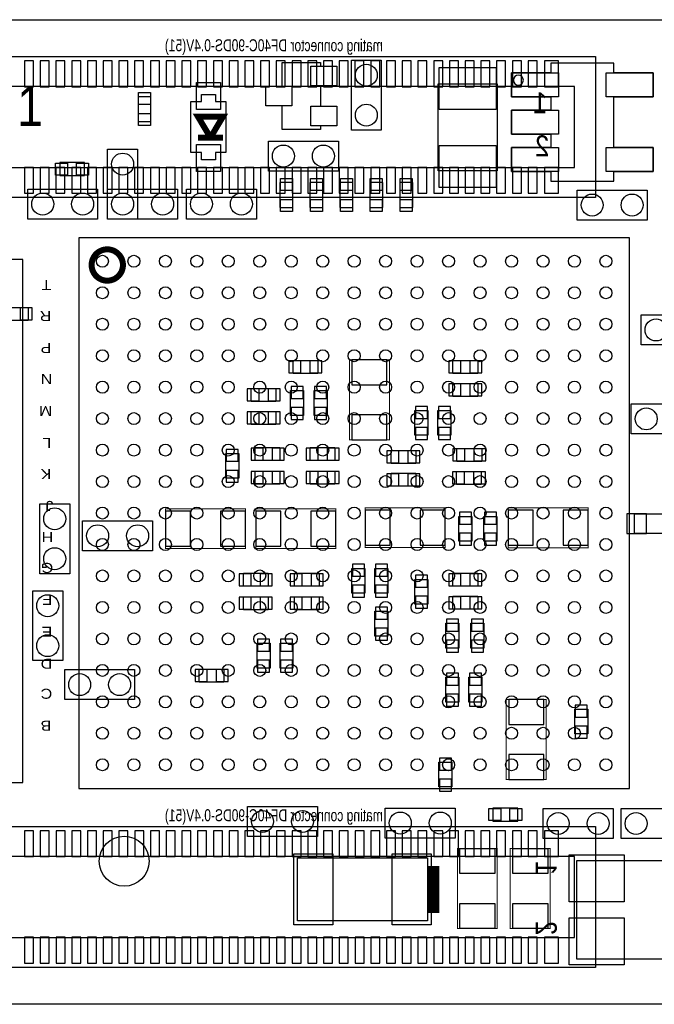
# Model space of a CAD drawing. Extents: x 0 to 50, y 0 to 25.
# Tile 3 of 4: x 22.8 to 38.9, y 0 to 25. Entities that reach past the tile are written whole.
import ezdxf

# ---------------------------------------------------------------- set-up
doc = ezdxf.new("R2010")
doc.units = 0
for name, color, linetype in [('BG_OUTLINE', 5, 'CONTINUOUS'), ('PG_ASSEMBLY_BOTTOM', 30, 'CONTINUOUS'), ('PG_ASSEMBLY_TOP', 254, 'CONTINUOUS'), ('PIN_BOTTOM', 6, 'CONTINUOUS'), ('PIN_TOP', 3, 'CONTINUOUS')]:
    doc.layers.add(name, color=color, linetype=linetype)

msp = doc.modelspace()

# ---------------------------------------------------------------- linework, layer by layer
at = {"layer": 'BG_OUTLINE'}
msp.add_lwpolyline([(0, 25.031954), (50.031904, 25.031954), (50.031904, 0), (0, 0)], close=True, dxfattribs=at)
at = {"layer": 'PG_ASSEMBLY_BOTTOM'}
for points in [[(37.446712, 20.512532), (16.650462, 20.512532), (16.650462, 24.093932), (37.446712, 24.093932)], [(22.395434, 17.385284), (22.395434, 17.715484), (23.025354, 17.715484), (23.025354, 17.385284)], [(29.761434, 16.039084), (29.761434, 16.369284), (30.391354, 16.369284), (30.391354, 16.039084)], [(34.455354, 16.369284), (34.455354, 16.039084), (33.825434, 16.039084), (33.825434, 16.369284)], [(34.455354, 15.785084), (34.455354, 15.454884), (33.825434, 15.454884), (33.825434, 15.785084)], [(28.694634, 15.327884), (28.694634, 15.658084), (29.324554, 15.658084), (29.324554, 15.327884)], [(30.026356, 14.971776), (29.696156, 14.971776), (29.696156, 15.601696), (30.026356, 15.601696)], [(30.625288, 14.971776), (30.295088, 14.971776), (30.295088, 15.601696), (30.625288, 15.601696)], [(28.694634, 14.743684), (28.694634, 15.073884), (29.324554, 15.073884), (29.324554, 14.743684)], [(33.187894, 14.466824), (32.857694, 14.466824), (32.857694, 15.096744), (33.187894, 15.096744)], [(33.772094, 14.466824), (33.441894, 14.466824), (33.441894, 15.096744), (33.772094, 15.096744)], [(38.356794, 15.264384), (40.134794, 15.264384), (40.134794, 14.502384), (38.356794, 14.502384)], [(28.796742, 13.82395), (28.796742, 14.15415), (29.426662, 14.15415), (29.426662, 13.82395)], [(30.19425, 13.82395), (30.19425, 14.15415), (30.82417, 14.15415), (30.82417, 13.82395)], [(32.250634, 13.753084), (32.250634, 14.083284), (32.880554, 14.083284), (32.880554, 13.753084)], [(34.556954, 14.134084), (34.556954, 13.803884), (33.927034, 13.803884), (33.927034, 14.134084)], [(28.378404, 13.374624), (28.048204, 13.374624), (28.048204, 14.004544), (28.378404, 14.004544)], [(28.796742, 13.225018), (28.796742, 13.555218), (29.426662, 13.555218), (29.426662, 13.225018)], [(30.19425, 13.225018), (30.19425, 13.555218), (30.82417, 13.555218), (30.82417, 13.225018)], [(33.914842, 13.217398), (33.914842, 13.547598), (34.544762, 13.547598), (34.544762, 13.217398)], [(32.880554, 13.499084), (32.880554, 13.168884), (32.250634, 13.168884), (32.250634, 13.499084)], [(24.081994, 12.724384), (24.081994, 10.946384), (23.319994, 10.946384), (23.319994, 12.724384)], [(26.190194, 11.530584), (24.412194, 11.530584), (24.412194, 12.292584), (26.190194, 12.292584)], [(33.975294, 12.404344), (34.305494, 12.404344), (34.305494, 11.774424), (33.975294, 11.774424)], [(34.610294, 12.404344), (34.940494, 12.404344), (34.940494, 11.774424), (34.610294, 11.774424)], [(39.44112, 11.966448), (38.440868, 11.966448), (38.440868, 12.46632), (39.44112, 12.46632)], [(31.587694, 10.453624), (31.257494, 10.453624), (31.257494, 11.083544), (31.587694, 11.083544)], [(32.171894, 10.453624), (31.841694, 10.453624), (31.841694, 11.083544), (32.171894, 11.083544)], [(28.497276, 10.629646), (28.497276, 10.959846), (29.127196, 10.959846), (29.127196, 10.629646)], [(30.424882, 10.959846), (30.424882, 10.629646), (29.794962, 10.629646), (29.794962, 10.959846)], [(32.857694, 10.804144), (33.187894, 10.804144), (33.187894, 10.174224), (32.857694, 10.174224)], [(33.825434, 10.628884), (33.825434, 10.959084), (34.455354, 10.959084), (34.455354, 10.628884)], [(23.904194, 10.514584), (23.904194, 8.736584), (23.142194, 8.736584), (23.142194, 10.514584)], [(28.497276, 10.030714), (28.497276, 10.360914), (29.127196, 10.360914), (29.127196, 10.030714)], [(30.424882, 10.360914), (30.424882, 10.030714), (29.794962, 10.030714), (29.794962, 10.360914)], [(33.825434, 10.044684), (33.825434, 10.374884), (34.455354, 10.374884), (34.455354, 10.044684)], [(31.841694, 9.991344), (32.171894, 9.991344), (32.171894, 9.361424), (31.841694, 9.361424)], [(33.975294, 9.056624), (33.645094, 9.056624), (33.645094, 9.686544), (33.975294, 9.686544)], [(34.280094, 9.686544), (34.610294, 9.686544), (34.610294, 9.056624), (34.280094, 9.056624)], [(28.844494, 9.178544), (29.174694, 9.178544), (29.174694, 8.548624), (28.844494, 8.548624)], [(29.428694, 9.178544), (29.758894, 9.178544), (29.758894, 8.548624), (29.428694, 8.548624)], [(27.373834, 8.190484), (27.373834, 8.520684), (28.003754, 8.520684), (28.003754, 8.190484)], [(25.732994, 7.745984), (23.954994, 7.745984), (23.954994, 8.507984), (25.732994, 8.507984)], [(33.975294, 7.685024), (33.645094, 7.685024), (33.645094, 8.314944), (33.975294, 8.314944)], [(34.229294, 8.314944), (34.559494, 8.314944), (34.559494, 7.685024), (34.229294, 7.685024)], [(36.921694, 7.502144), (37.251894, 7.502144), (37.251894, 6.872224), (36.921694, 6.872224)], [(33.467294, 6.155944), (33.797494, 6.155944), (33.797494, 5.526024), (33.467294, 5.526024)], [(37.447474, 0.938022), (16.651224, 0.938022), (16.651224, 4.519422), (37.447474, 4.519422)]]:
    msp.add_lwpolyline(points, close=True, dxfattribs=at)
for points in [[(36.916614, 23.331932), (17.180814, 23.331932), (17.180814, 21.274532), (36.916614, 21.274532), (36.916614, 23.331932)], [(36.917376, 3.757422), (17.181576, 3.757422), (17.181576, 1.700022), (36.917376, 1.700022), (36.917376, 3.757422)]]:
    msp.add_lwpolyline(points, dxfattribs=at)
at = {"layer": 'PG_ASSEMBLY_BOTTOM', "const_width": 0.0254}
for points in [[(31.193994, 16.381984), (31.193994, 14.349984), (32.209994, 14.349984), (32.209994, 16.381984), (31.193994, 16.381984)], [(26.522172, 11.584432), (28.554172, 11.584432), (28.554172, 12.600432), (26.522172, 12.600432), (26.522172, 11.584432)], [(28.8163, 11.584432), (30.8483, 11.584432), (30.8483, 12.600432), (28.8163, 12.600432), (28.8163, 11.584432)], [(31.593028, 11.609832), (33.625028, 11.609832), (33.625028, 12.625832), (31.593028, 12.625832), (31.593028, 11.609832)], [(37.264594, 12.622784), (35.232594, 12.622784), (35.232594, 11.606784), (37.264594, 11.606784), (37.264594, 12.622784)], [(36.197794, 5.713984), (36.197794, 7.745984), (35.181794, 7.745984), (35.181794, 5.713984), (36.197794, 5.713984)]]:
    msp.add_lwpolyline(points, dxfattribs=at)
at = {"layer": 'PG_ASSEMBLY_TOP'}
for points in [[(29.48178, 22.2377), (29.48178, 22.838664), (29.072078, 22.838664), (29.072078, 23.338536), (29.48178, 23.338536), (29.48178, 23.9395), (30.46222, 23.9395), (30.46222, 23.846536), (30.871922, 23.846536), (30.871922, 23.346664), (30.46222, 23.346664), (30.46222, 22.830536), (30.871922, 22.830536), (30.871922, 22.330664), (30.46222, 22.330664), (30.46222, 22.2377)], [(31.242, 24.003), (32.004, 24.003), (32.004, 22.225), (31.242, 22.225)], [(36.313364, 23.928324), (36.313364, 23.68296), (35.316668, 23.68296), (35.316668, 23.07336), (36.313364, 23.07336), (36.313364, 22.733), (35.316668, 22.733), (35.316668, 22.1234), (36.313364, 22.1234), (36.313364, 21.78304), (35.316668, 21.78304), (35.316668, 21.17344), (36.313364, 21.17344), (36.313364, 20.928076), (37.913564, 20.928076), (37.913564, 21.17344), (38.91026, 21.17344), (38.91026, 21.78304), (37.913564, 21.78304), (37.913564, 23.07336), (38.91026, 23.07336), (38.91026, 23.68296), (37.913564, 23.68296), (37.913564, 23.928324)], [(26.1493, 23.07336), (25.8191, 23.07336), (25.8191, 22.44344), (26.1493, 22.44344)], [(28.0543, 22.9489), (28.0543, 21.6535), (27.78506, 21.6535), (27.78506, 21.47316), (27.43454, 21.47316), (27.43454, 21.6535), (27.1653, 21.6535), (27.1653, 22.9489), (27.43454, 22.9489), (27.43454, 23.12924), (27.78506, 23.12924), (27.78506, 22.9489)], [(29.1338, 21.1836), (29.1338, 21.9456), (30.9118, 21.9456), (30.9118, 21.1836)], [(25.047194, 21.741384), (25.809194, 21.741384), (25.809194, 19.963384), (25.047194, 19.963384)], [(24.4602, 21.068284), (24.4602, 21.398484), (23.83028, 21.398484), (23.83028, 21.068284)], [(29.4259, 20.25904), (29.7561, 20.25904), (29.7561, 20.88896), (29.4259, 20.88896)], [(30.1879, 20.25904), (30.5181, 20.25904), (30.5181, 20.88896), (30.1879, 20.88896)], [(30.9499, 20.25904), (31.2801, 20.25904), (31.2801, 20.88896), (30.9499, 20.88896)], [(31.7119, 20.25904), (32.0421, 20.25904), (32.0421, 20.88896), (31.7119, 20.88896)], [(32.4739, 20.25904), (32.8041, 20.25904), (32.8041, 20.88896), (32.4739, 20.88896)], [(23.015194, 19.963384), (23.015194, 20.725384), (24.793194, 20.725384), (24.793194, 19.963384)], [(26.825194, 20.725384), (26.825194, 19.963384), (25.047194, 19.963384), (25.047194, 20.725384)], [(28.829, 20.7264), (28.829, 19.9644), (27.051, 19.9644), (27.051, 20.7264)], [(38.7604, 20.701), (38.7604, 19.939), (36.9824, 19.939), (36.9824, 20.701)], [(38.314122, 5.489448), (38.314122, 19.48942), (24.31415, 19.48942), (24.31415, 5.489448)], [(38.608, 16.764), (38.608, 17.526), (40.386, 17.526), (40.386, 16.764)], [(30.381194, 5.028184), (30.381194, 4.266184), (28.603194, 4.266184), (28.603194, 5.028184)], [(32.105092, 4.226052), (32.105092, 4.988052), (33.883092, 4.988052), (33.883092, 4.226052)], [(34.841434, 4.990084), (34.841434, 4.659884), (35.471354, 4.659884), (35.471354, 4.990084)], [(37.8968, 4.9784), (37.8968, 4.2164), (36.1188, 4.2164), (36.1188, 4.9784)], [(38.1, 4.2164), (38.1, 4.9784), (39.878, 4.9784), (39.878, 4.2164)], [(33.175194, 3.720084), (33.175194, 2.119884), (29.873194, 2.119884), (29.873194, 3.720084)], [(40.176704, 3.659886), (40.176704, 1.145286), (36.976304, 1.145286), (36.976304, 3.659886)]]:
    msp.add_lwpolyline(points, close=True, dxfattribs=at)
msp.add_lwpolyline([(35.614864, 23.495, 1), (35.360864, 23.495, 1), (35.614864, 23.495)], format="xyb", dxfattribs=at)
for points in [[(34.948622, 23.39721), (34.948622, 21.18741), (33.450022, 21.18741), (33.450022, 23.39721), (34.948622, 23.39721)], [(22.893782, 18.939256), (15.39367, 18.939256), (15.39367, 5.639308), (22.893782, 5.639308), (22.893782, 18.939256)]]:
    msp.add_lwpolyline(points, dxfattribs=at)
for points, const_width in [([(27.9781, 22.0345), (27.6606, 22.0345), (27.9781, 22.5679), (27.3431, 22.5679), (27.6606, 22.0345), (27.3431, 22.0345)], 0.1524), ([(33.937194, 1.929384), (33.937194, 3.961384), (34.953194, 3.961384), (34.953194, 1.929384), (33.937194, 1.929384)], 0.0254), ([(35.2806, 1.9304), (35.2806, 3.9624), (36.2966, 3.9624), (36.2966, 1.9304), (35.2806, 1.9304)], 0.0254), ([(33.325054, 2.320544), (33.325054, 3.519424)], 0.29972)]:
    msp.add_lwpolyline(points, dxfattribs=dict(at, const_width=const_width))
at = {"layer": 'PG_ASSEMBLY_TOP', "const_width": 0.1524}
msp.add_lwpolyline([(25.436322, 18.795238, 0.99999), (24.639778, 18.795238, 1.00001), (25.436322, 18.795238)], format="xyb", dxfattribs=at)
at = {"layer": 'PIN_BOTTOM'}
for points in [[(23.162514, 23.328122), (23.162514, 23.988522), (22.933914, 23.988522), (22.933914, 23.328122)], [(23.562564, 23.328122), (23.562564, 23.988522), (23.333964, 23.988522), (23.333964, 23.328122)], [(23.962614, 23.328122), (23.962614, 23.988522), (23.734014, 23.988522), (23.734014, 23.328122)], [(24.362664, 23.328122), (24.362664, 23.988522), (24.134064, 23.988522), (24.134064, 23.328122)], [(24.762714, 23.328122), (24.762714, 23.988522), (24.534114, 23.988522), (24.534114, 23.328122)], [(25.162764, 23.328122), (25.162764, 23.988522), (24.934164, 23.988522), (24.934164, 23.328122)], [(25.562814, 23.328122), (25.562814, 23.988522), (25.334214, 23.988522), (25.334214, 23.328122)], [(25.962864, 23.328122), (25.962864, 23.988522), (25.734264, 23.988522), (25.734264, 23.328122)], [(26.362914, 23.328122), (26.362914, 23.988522), (26.134314, 23.988522), (26.134314, 23.328122)], [(26.762964, 23.328122), (26.762964, 23.988522), (26.534364, 23.988522), (26.534364, 23.328122)], [(27.163014, 23.328122), (27.163014, 23.988522), (26.934414, 23.988522), (26.934414, 23.328122)], [(27.563064, 23.328122), (27.563064, 23.988522), (27.334464, 23.988522), (27.334464, 23.328122)], [(27.963114, 23.328122), (27.963114, 23.988522), (27.734514, 23.988522), (27.734514, 23.328122)], [(28.363164, 23.328122), (28.363164, 23.988522), (28.134564, 23.988522), (28.134564, 23.328122)], [(28.763214, 23.328122), (28.763214, 23.988522), (28.534614, 23.988522), (28.534614, 23.328122)], [(29.163264, 23.328122), (29.163264, 23.988522), (28.934664, 23.988522), (28.934664, 23.328122)], [(29.563314, 23.328122), (29.563314, 23.988522), (29.334714, 23.988522), (29.334714, 23.328122)], [(29.963364, 23.328122), (29.963364, 23.988522), (29.734764, 23.988522), (29.734764, 23.328122)], [(30.363414, 23.328122), (30.363414, 23.988522), (30.134814, 23.988522), (30.134814, 23.328122)], [(30.763464, 23.328122), (30.763464, 23.988522), (30.534864, 23.988522), (30.534864, 23.328122)], [(31.163514, 23.328122), (31.163514, 23.988522), (30.934914, 23.988522), (30.934914, 23.328122)], [(31.563564, 23.328122), (31.563564, 23.988522), (31.334964, 23.988522), (31.334964, 23.328122)], [(31.963614, 23.328122), (31.963614, 23.988522), (31.735014, 23.988522), (31.735014, 23.328122)], [(32.363664, 23.328122), (32.363664, 23.988522), (32.135064, 23.988522), (32.135064, 23.328122)], [(32.763714, 23.328122), (32.763714, 23.988522), (32.535114, 23.988522), (32.535114, 23.328122)], [(33.163764, 23.328122), (33.163764, 23.988522), (32.935164, 23.988522), (32.935164, 23.328122)], [(33.563814, 23.328122), (33.563814, 23.988522), (33.335214, 23.988522), (33.335214, 23.328122)], [(33.963864, 23.328122), (33.963864, 23.988522), (33.735264, 23.988522), (33.735264, 23.328122)], [(34.363914, 23.328122), (34.363914, 23.988522), (34.135314, 23.988522), (34.135314, 23.328122)], [(34.763964, 23.328122), (34.763964, 23.988522), (34.535364, 23.988522), (34.535364, 23.328122)], [(35.164014, 23.328122), (35.164014, 23.988522), (34.935414, 23.988522), (34.935414, 23.328122)], [(35.564064, 23.328122), (35.564064, 23.988522), (35.335464, 23.988522), (35.335464, 23.328122)], [(35.964114, 23.328122), (35.964114, 23.988522), (35.735514, 23.988522), (35.735514, 23.328122)], [(36.510214, 23.328122), (36.510214, 23.988522), (36.154614, 23.988522), (36.154614, 23.328122)], [(23.162514, 20.617942), (23.162514, 21.278342), (22.933914, 21.278342), (22.933914, 20.617942)], [(23.562564, 20.617942), (23.562564, 21.278342), (23.333964, 21.278342), (23.333964, 20.617942)], [(23.962614, 20.617942), (23.962614, 21.278342), (23.734014, 21.278342), (23.734014, 20.617942)], [(24.362664, 20.617942), (24.362664, 21.278342), (24.134064, 21.278342), (24.134064, 20.617942)], [(24.762714, 20.617942), (24.762714, 21.278342), (24.534114, 21.278342), (24.534114, 20.617942)], [(25.162764, 20.617942), (25.162764, 21.278342), (24.934164, 21.278342), (24.934164, 20.617942)], [(25.562814, 20.617942), (25.562814, 21.278342), (25.334214, 21.278342), (25.334214, 20.617942)], [(25.962864, 20.617942), (25.962864, 21.278342), (25.734264, 21.278342), (25.734264, 20.617942)], [(26.362914, 20.617942), (26.362914, 21.278342), (26.134314, 21.278342), (26.134314, 20.617942)], [(26.762964, 20.617942), (26.762964, 21.278342), (26.534364, 21.278342), (26.534364, 20.617942)], [(27.163014, 20.617942), (27.163014, 21.278342), (26.934414, 21.278342), (26.934414, 20.617942)], [(27.563064, 20.617942), (27.563064, 21.278342), (27.334464, 21.278342), (27.334464, 20.617942)], [(27.963114, 20.617942), (27.963114, 21.278342), (27.734514, 21.278342), (27.734514, 20.617942)], [(28.363164, 20.617942), (28.363164, 21.278342), (28.134564, 21.278342), (28.134564, 20.617942)], [(28.763214, 20.617942), (28.763214, 21.278342), (28.534614, 21.278342), (28.534614, 20.617942)], [(29.163264, 20.617942), (29.163264, 21.278342), (28.934664, 21.278342), (28.934664, 20.617942)], [(29.563314, 20.617942), (29.563314, 21.278342), (29.334714, 21.278342), (29.334714, 20.617942)], [(29.963364, 20.617942), (29.963364, 21.278342), (29.734764, 21.278342), (29.734764, 20.617942)], [(30.363414, 20.617942), (30.363414, 21.278342), (30.134814, 21.278342), (30.134814, 20.617942)], [(30.763464, 20.617942), (30.763464, 21.278342), (30.534864, 21.278342), (30.534864, 20.617942)], [(31.163514, 20.617942), (31.163514, 21.278342), (30.934914, 21.278342), (30.934914, 20.617942)], [(31.563564, 20.617942), (31.563564, 21.278342), (31.334964, 21.278342), (31.334964, 20.617942)], [(31.963614, 20.617942), (31.963614, 21.278342), (31.735014, 21.278342), (31.735014, 20.617942)], [(32.363664, 20.617942), (32.363664, 21.278342), (32.135064, 21.278342), (32.135064, 20.617942)], [(32.763714, 20.617942), (32.763714, 21.278342), (32.535114, 21.278342), (32.535114, 20.617942)], [(33.163764, 20.617942), (33.163764, 21.278342), (32.935164, 21.278342), (32.935164, 20.617942)], [(33.563814, 20.617942), (33.563814, 21.278342), (33.335214, 21.278342), (33.335214, 20.617942)], [(33.963864, 20.617942), (33.963864, 21.278342), (33.735264, 21.278342), (33.735264, 20.617942)], [(34.363914, 20.617942), (34.363914, 21.278342), (34.135314, 21.278342), (34.135314, 20.617942)], [(34.763964, 20.617942), (34.763964, 21.278342), (34.535364, 21.278342), (34.535364, 20.617942)], [(35.164014, 20.617942), (35.164014, 21.278342), (34.935414, 21.278342), (34.935414, 20.617942)], [(35.564064, 20.617942), (35.564064, 21.278342), (35.335464, 21.278342), (35.335464, 20.617942)], [(35.964114, 20.617942), (35.964114, 21.278342), (35.735514, 21.278342), (35.735514, 20.617942)], [(36.510214, 20.617942), (36.510214, 21.278342), (36.154614, 21.278342), (36.154614, 20.617942)], [(22.824948, 17.702784), (22.824948, 17.397984), (23.129748, 17.397984), (23.129748, 17.702784)], [(29.65704, 16.356584), (29.65704, 16.051784), (29.96184, 16.051784), (29.96184, 16.356584)], [(30.190948, 16.356584), (30.190948, 16.051784), (30.495748, 16.051784), (30.495748, 16.356584)], [(31.257494, 15.746984), (32.146494, 15.746984), (32.146494, 16.381984), (31.257494, 16.381984)], [(34.02584, 16.051784), (34.02584, 16.356584), (33.72104, 16.356584), (33.72104, 16.051784)], [(34.559748, 16.051784), (34.559748, 16.356584), (34.254948, 16.356584), (34.254948, 16.051784)], [(34.02584, 15.467584), (34.02584, 15.772384), (33.72104, 15.772384), (33.72104, 15.467584)], [(34.559748, 15.467584), (34.559748, 15.772384), (34.254948, 15.772384), (34.254948, 15.467584)], [(28.59024, 15.645384), (28.59024, 15.340584), (28.89504, 15.340584), (28.89504, 15.645384)], [(29.124148, 15.645384), (29.124148, 15.340584), (29.428948, 15.340584), (29.428948, 15.645384)], [(29.708856, 15.40129), (30.013656, 15.40129), (30.013656, 15.70609), (29.708856, 15.70609)], [(30.307788, 15.40129), (30.612588, 15.40129), (30.612588, 15.70609), (30.307788, 15.70609)], [(28.59024, 15.061184), (28.59024, 14.756384), (28.89504, 14.756384), (28.89504, 15.061184)], [(29.124148, 15.061184), (29.124148, 14.756384), (29.428948, 14.756384), (29.428948, 15.061184)], [(29.708856, 14.867382), (30.013656, 14.867382), (30.013656, 15.172182), (29.708856, 15.172182)], [(30.307788, 14.867382), (30.612588, 14.867382), (30.612588, 15.172182), (30.307788, 15.172182)], [(32.870394, 14.896338), (33.175194, 14.896338), (33.175194, 15.201138), (32.870394, 15.201138)], [(33.454594, 14.896338), (33.759394, 14.896338), (33.759394, 15.201138), (33.454594, 15.201138)], [(31.257494, 14.349984), (32.146494, 14.349984), (32.146494, 14.984984), (31.257494, 14.984984)], [(32.870394, 14.36243), (33.175194, 14.36243), (33.175194, 14.66723), (32.870394, 14.66723)], [(33.454594, 14.36243), (33.759394, 14.36243), (33.759394, 14.66723), (33.454594, 14.66723)], [(28.060904, 13.804138), (28.365704, 13.804138), (28.365704, 14.108938), (28.060904, 14.108938)], [(28.692348, 14.14145), (28.692348, 13.83665), (28.997148, 13.83665), (28.997148, 14.14145)], [(29.226256, 14.14145), (29.226256, 13.83665), (29.531056, 13.83665), (29.531056, 14.14145)], [(30.089856, 14.14145), (30.089856, 13.83665), (30.394656, 13.83665), (30.394656, 14.14145)], [(30.623764, 14.14145), (30.623764, 13.83665), (30.928564, 13.83665), (30.928564, 14.14145)], [(32.14624, 14.070584), (32.14624, 13.765784), (32.45104, 13.765784), (32.45104, 14.070584)], [(32.680148, 14.070584), (32.680148, 13.765784), (32.984948, 13.765784), (32.984948, 14.070584)], [(34.12744, 13.816584), (34.12744, 14.121384), (33.82264, 14.121384), (33.82264, 13.816584)], [(34.661348, 13.816584), (34.661348, 14.121384), (34.356548, 14.121384), (34.356548, 13.816584)], [(28.060904, 13.27023), (28.365704, 13.27023), (28.365704, 13.57503), (28.060904, 13.57503)], [(28.692348, 13.542518), (28.692348, 13.237718), (28.997148, 13.237718), (28.997148, 13.542518)], [(29.226256, 13.542518), (29.226256, 13.237718), (29.531056, 13.237718), (29.531056, 13.542518)], [(30.089856, 13.542518), (30.089856, 13.237718), (30.394656, 13.237718), (30.394656, 13.542518)], [(30.623764, 13.542518), (30.623764, 13.237718), (30.928564, 13.237718), (30.928564, 13.542518)], [(33.810448, 13.534898), (33.810448, 13.230098), (34.115248, 13.230098), (34.115248, 13.534898)], [(34.344356, 13.534898), (34.344356, 13.230098), (34.649156, 13.230098), (34.649156, 13.534898)], [(32.45104, 13.181584), (32.45104, 13.486384), (32.14624, 13.486384), (32.14624, 13.181584)], [(32.984948, 13.181584), (32.984948, 13.486384), (32.680148, 13.486384), (32.680148, 13.181584)], [(27.157172, 11.647932), (27.157172, 12.536932), (26.522172, 12.536932), (26.522172, 11.647932)], [(28.554172, 11.647932), (28.554172, 12.536932), (27.919172, 12.536932), (27.919172, 11.647932)], [(29.4513, 11.647932), (29.4513, 12.536932), (28.8163, 12.536932), (28.8163, 11.647932)], [(30.8483, 11.647932), (30.8483, 12.536932), (30.2133, 12.536932), (30.2133, 11.647932)], [(32.228028, 11.673332), (32.228028, 12.562332), (31.593028, 12.562332), (31.593028, 11.673332)], [(33.625028, 11.673332), (33.625028, 12.562332), (32.990028, 12.562332), (32.990028, 11.673332)], [(35.232594, 12.559284), (35.232594, 11.670284), (35.867594, 11.670284), (35.867594, 12.559284)], [(36.629594, 12.559284), (36.629594, 11.670284), (37.264594, 11.670284), (37.264594, 12.559284)], [(34.292794, 12.508738), (33.987994, 12.508738), (33.987994, 12.203938), (34.292794, 12.203938)], [(34.927794, 12.508738), (34.622994, 12.508738), (34.622994, 12.203938), (34.927794, 12.203938)], [(38.240843, 11.966321), (38.740969, 11.966321), (38.740969, 12.466447), (38.240843, 12.466447)], [(34.292794, 11.97483), (33.987994, 11.97483), (33.987994, 11.67003), (34.292794, 11.67003)], [(34.927794, 11.97483), (34.622994, 11.97483), (34.622994, 11.67003), (34.927794, 11.67003)], [(31.270194, 10.883138), (31.574994, 10.883138), (31.574994, 11.187938), (31.270194, 11.187938)], [(31.854394, 10.883138), (32.159194, 10.883138), (32.159194, 11.187938), (31.854394, 11.187938)], [(28.392882, 10.947146), (28.392882, 10.642346), (28.697682, 10.642346), (28.697682, 10.947146)], [(28.92679, 10.947146), (28.92679, 10.642346), (29.23159, 10.642346), (29.23159, 10.947146)], [(29.995368, 10.642346), (29.995368, 10.947146), (29.690568, 10.947146), (29.690568, 10.642346)], [(30.529276, 10.642346), (30.529276, 10.947146), (30.224476, 10.947146), (30.224476, 10.642346)], [(33.175194, 10.908538), (32.870394, 10.908538), (32.870394, 10.603738), (33.175194, 10.603738)], [(33.72104, 10.946384), (33.72104, 10.641584), (34.02584, 10.641584), (34.02584, 10.946384)], [(34.254948, 10.946384), (34.254948, 10.641584), (34.559748, 10.641584), (34.559748, 10.946384)], [(31.270194, 10.34923), (31.574994, 10.34923), (31.574994, 10.65403), (31.270194, 10.65403)], [(31.854394, 10.34923), (32.159194, 10.34923), (32.159194, 10.65403), (31.854394, 10.65403)], [(28.392882, 10.348214), (28.392882, 10.043414), (28.697682, 10.043414), (28.697682, 10.348214)], [(28.92679, 10.348214), (28.92679, 10.043414), (29.23159, 10.043414), (29.23159, 10.348214)], [(29.995368, 10.043414), (29.995368, 10.348214), (29.690568, 10.348214), (29.690568, 10.043414)], [(30.529276, 10.043414), (30.529276, 10.348214), (30.224476, 10.348214), (30.224476, 10.043414)], [(33.175194, 10.37463), (32.870394, 10.37463), (32.870394, 10.06983), (33.175194, 10.06983)], [(33.72104, 10.362184), (33.72104, 10.057384), (34.02584, 10.057384), (34.02584, 10.362184)], [(34.254948, 10.362184), (34.254948, 10.057384), (34.559748, 10.057384), (34.559748, 10.362184)], [(32.159194, 10.095738), (31.854394, 10.095738), (31.854394, 9.790938), (32.159194, 9.790938)], [(33.657794, 9.486138), (33.962594, 9.486138), (33.962594, 9.790938), (33.657794, 9.790938)], [(34.597594, 9.790938), (34.292794, 9.790938), (34.292794, 9.486138), (34.597594, 9.486138)], [(32.159194, 9.56183), (31.854394, 9.56183), (31.854394, 9.25703), (32.159194, 9.25703)], [(29.161994, 9.282938), (28.857194, 9.282938), (28.857194, 8.978138), (29.161994, 8.978138)], [(29.746194, 9.282938), (29.441394, 9.282938), (29.441394, 8.978138), (29.746194, 8.978138)], [(33.657794, 8.95223), (33.962594, 8.95223), (33.962594, 9.25703), (33.657794, 9.25703)], [(34.597594, 9.25703), (34.292794, 9.25703), (34.292794, 8.95223), (34.597594, 8.95223)], [(29.161994, 8.74903), (28.857194, 8.74903), (28.857194, 8.44423), (29.161994, 8.44423)], [(29.746194, 8.74903), (29.441394, 8.74903), (29.441394, 8.44423), (29.746194, 8.44423)], [(27.26944, 8.507984), (27.26944, 8.203184), (27.57424, 8.203184), (27.57424, 8.507984)], [(27.803348, 8.507984), (27.803348, 8.203184), (28.108148, 8.203184), (28.108148, 8.507984)], [(33.657794, 8.114538), (33.962594, 8.114538), (33.962594, 8.419338), (33.657794, 8.419338)], [(34.546794, 8.419338), (34.241994, 8.419338), (34.241994, 8.114538), (34.546794, 8.114538)], [(33.657794, 7.58063), (33.962594, 7.58063), (33.962594, 7.88543), (33.657794, 7.88543)], [(34.546794, 7.88543), (34.241994, 7.88543), (34.241994, 7.58063), (34.546794, 7.58063)], [(36.134294, 7.745984), (35.245294, 7.745984), (35.245294, 7.110984), (36.134294, 7.110984)], [(37.239194, 7.606538), (36.934394, 7.606538), (36.934394, 7.301738), (37.239194, 7.301738)], [(37.239194, 7.07263), (36.934394, 7.07263), (36.934394, 6.76783), (37.239194, 6.76783)], [(33.784794, 6.260338), (33.479994, 6.260338), (33.479994, 5.955538), (33.784794, 5.955538)], [(36.134294, 6.348984), (35.245294, 6.348984), (35.245294, 5.713984), (36.134294, 5.713984)], [(33.784794, 5.72643), (33.479994, 5.72643), (33.479994, 5.42163), (33.784794, 5.42163)], [(23.163276, 3.753612), (23.163276, 4.414012), (22.934676, 4.414012), (22.934676, 3.753612)], [(23.563326, 3.753612), (23.563326, 4.414012), (23.334726, 4.414012), (23.334726, 3.753612)], [(23.963376, 3.753612), (23.963376, 4.414012), (23.734776, 4.414012), (23.734776, 3.753612)], [(24.363426, 3.753612), (24.363426, 4.414012), (24.134826, 4.414012), (24.134826, 3.753612)], [(24.763476, 3.753612), (24.763476, 4.414012), (24.534876, 4.414012), (24.534876, 3.753612)], [(25.163526, 3.753612), (25.163526, 4.414012), (24.934926, 4.414012), (24.934926, 3.753612)], [(25.563576, 3.753612), (25.563576, 4.414012), (25.334976, 4.414012), (25.334976, 3.753612)], [(25.963626, 3.753612), (25.963626, 4.414012), (25.735026, 4.414012), (25.735026, 3.753612)], [(26.363676, 3.753612), (26.363676, 4.414012), (26.135076, 4.414012), (26.135076, 3.753612)], [(26.763726, 3.753612), (26.763726, 4.414012), (26.535126, 4.414012), (26.535126, 3.753612)], [(27.163776, 3.753612), (27.163776, 4.414012), (26.935176, 4.414012), (26.935176, 3.753612)], [(27.563826, 3.753612), (27.563826, 4.414012), (27.335226, 4.414012), (27.335226, 3.753612)], [(27.963876, 3.753612), (27.963876, 4.414012), (27.735276, 4.414012), (27.735276, 3.753612)], [(28.363926, 3.753612), (28.363926, 4.414012), (28.135326, 4.414012), (28.135326, 3.753612)], [(28.763976, 3.753612), (28.763976, 4.414012), (28.535376, 4.414012), (28.535376, 3.753612)], [(29.164026, 3.753612), (29.164026, 4.414012), (28.935426, 4.414012), (28.935426, 3.753612)], [(29.564076, 3.753612), (29.564076, 4.414012), (29.335476, 4.414012), (29.335476, 3.753612)], [(29.964126, 3.753612), (29.964126, 4.414012), (29.735526, 4.414012), (29.735526, 3.753612)], [(30.364176, 3.753612), (30.364176, 4.414012), (30.135576, 4.414012), (30.135576, 3.753612)], [(30.764226, 3.753612), (30.764226, 4.414012), (30.535626, 4.414012), (30.535626, 3.753612)], [(31.164276, 3.753612), (31.164276, 4.414012), (30.935676, 4.414012), (30.935676, 3.753612)], [(31.564326, 3.753612), (31.564326, 4.414012), (31.335726, 4.414012), (31.335726, 3.753612)], [(31.964376, 3.753612), (31.964376, 4.414012), (31.735776, 4.414012), (31.735776, 3.753612)], [(32.364426, 3.753612), (32.364426, 4.414012), (32.135826, 4.414012), (32.135826, 3.753612)], [(32.764476, 3.753612), (32.764476, 4.414012), (32.535876, 4.414012), (32.535876, 3.753612)], [(33.164526, 3.753612), (33.164526, 4.414012), (32.935926, 4.414012), (32.935926, 3.753612)], [(33.564576, 3.753612), (33.564576, 4.414012), (33.335976, 4.414012), (33.335976, 3.753612)], [(33.964626, 3.753612), (33.964626, 4.414012), (33.736026, 4.414012), (33.736026, 3.753612)], [(34.364676, 3.753612), (34.364676, 4.414012), (34.136076, 4.414012), (34.136076, 3.753612)], [(34.764726, 3.753612), (34.764726, 4.414012), (34.536126, 4.414012), (34.536126, 3.753612)], [(35.164776, 3.753612), (35.164776, 4.414012), (34.936176, 4.414012), (34.936176, 3.753612)], [(35.564826, 3.753612), (35.564826, 4.414012), (35.336226, 4.414012), (35.336226, 3.753612)], [(35.964876, 3.753612), (35.964876, 4.414012), (35.736276, 4.414012), (35.736276, 3.753612)], [(36.510976, 3.753612), (36.510976, 4.414012), (36.155376, 4.414012), (36.155376, 3.753612)], [(23.163276, 1.043432), (23.163276, 1.703832), (22.934676, 1.703832), (22.934676, 1.043432)], [(23.563326, 1.043432), (23.563326, 1.703832), (23.334726, 1.703832), (23.334726, 1.043432)], [(23.963376, 1.043432), (23.963376, 1.703832), (23.734776, 1.703832), (23.734776, 1.043432)], [(24.363426, 1.043432), (24.363426, 1.703832), (24.134826, 1.703832), (24.134826, 1.043432)], [(24.763476, 1.043432), (24.763476, 1.703832), (24.534876, 1.703832), (24.534876, 1.043432)], [(25.163526, 1.043432), (25.163526, 1.703832), (24.934926, 1.703832), (24.934926, 1.043432)], [(25.563576, 1.043432), (25.563576, 1.703832), (25.334976, 1.703832), (25.334976, 1.043432)], [(25.963626, 1.043432), (25.963626, 1.703832), (25.735026, 1.703832), (25.735026, 1.043432)], [(26.363676, 1.043432), (26.363676, 1.703832), (26.135076, 1.703832), (26.135076, 1.043432)], [(26.763726, 1.043432), (26.763726, 1.703832), (26.535126, 1.703832), (26.535126, 1.043432)], [(27.163776, 1.043432), (27.163776, 1.703832), (26.935176, 1.703832), (26.935176, 1.043432)], [(27.563826, 1.043432), (27.563826, 1.703832), (27.335226, 1.703832), (27.335226, 1.043432)], [(27.963876, 1.043432), (27.963876, 1.703832), (27.735276, 1.703832), (27.735276, 1.043432)], [(28.363926, 1.043432), (28.363926, 1.703832), (28.135326, 1.703832), (28.135326, 1.043432)], [(28.763976, 1.043432), (28.763976, 1.703832), (28.535376, 1.703832), (28.535376, 1.043432)], [(29.164026, 1.043432), (29.164026, 1.703832), (28.935426, 1.703832), (28.935426, 1.043432)], [(29.564076, 1.043432), (29.564076, 1.703832), (29.335476, 1.703832), (29.335476, 1.043432)], [(29.964126, 1.043432), (29.964126, 1.703832), (29.735526, 1.703832), (29.735526, 1.043432)], [(30.364176, 1.043432), (30.364176, 1.703832), (30.135576, 1.703832), (30.135576, 1.043432)], [(30.764226, 1.043432), (30.764226, 1.703832), (30.535626, 1.703832), (30.535626, 1.043432)], [(31.164276, 1.043432), (31.164276, 1.703832), (30.935676, 1.703832), (30.935676, 1.043432)], [(31.564326, 1.043432), (31.564326, 1.703832), (31.335726, 1.703832), (31.335726, 1.043432)], [(31.964376, 1.043432), (31.964376, 1.703832), (31.735776, 1.703832), (31.735776, 1.043432)], [(32.364426, 1.043432), (32.364426, 1.703832), (32.135826, 1.703832), (32.135826, 1.043432)], [(32.764476, 1.043432), (32.764476, 1.703832), (32.535876, 1.703832), (32.535876, 1.043432)], [(33.164526, 1.043432), (33.164526, 1.703832), (32.935926, 1.703832), (32.935926, 1.043432)], [(33.564576, 1.043432), (33.564576, 1.703832), (33.335976, 1.703832), (33.335976, 1.043432)], [(33.964626, 1.043432), (33.964626, 1.703832), (33.736026, 1.703832), (33.736026, 1.043432)], [(34.364676, 1.043432), (34.364676, 1.703832), (34.136076, 1.703832), (34.136076, 1.043432)], [(34.764726, 1.043432), (34.764726, 1.703832), (34.536126, 1.703832), (34.536126, 1.043432)], [(35.164776, 1.043432), (35.164776, 1.703832), (34.936176, 1.703832), (34.936176, 1.043432)], [(35.564826, 1.043432), (35.564826, 1.703832), (35.336226, 1.703832), (35.336226, 1.043432)], [(35.964876, 1.043432), (35.964876, 1.703832), (35.736276, 1.703832), (35.736276, 1.043432)], [(36.510976, 1.043432), (36.510976, 1.703832), (36.155376, 1.703832), (36.155376, 1.043432)]]:
    msp.add_lwpolyline(points, close=True, dxfattribs=at)
for centre in [(38.737794, 14.883384), (23.700994, 12.343384), (24.793194, 11.911584), (25.809194, 11.911584), (23.700994, 11.327384), (23.523194, 10.133584), (23.523194, 9.117584), (24.335994, 8.126984), (25.351994, 8.126984)]:
    msp.add_circle(centre, 0.2794, dxfattribs=at)
at = {"layer": 'PIN_TOP'}
for points in [[(30.871922, 23.346664), (30.21203, 23.346664), (30.21203, 23.846536), (30.871922, 23.846536)], [(33.475422, 23.81631), (34.923222, 23.81631), (34.923222, 22.74951), (33.475422, 22.74951)], [(35.316668, 23.68296), (36.510468, 23.68296), (36.510468, 23.07336), (35.316668, 23.07336)], [(37.71646, 23.68296), (38.91026, 23.68296), (38.91026, 23.07336), (37.71646, 23.07336)], [(27.305, 23.4315), (27.9146, 23.4315), (27.9146, 22.7457), (27.305, 22.7457)], [(29.73197, 22.838664), (29.072078, 22.838664), (29.072078, 23.338536), (29.73197, 23.338536)], [(25.8318, 23.177754), (26.1366, 23.177754), (26.1366, 22.872954), (25.8318, 22.872954)], [(30.871922, 22.330664), (30.21203, 22.330664), (30.21203, 22.830536), (30.871922, 22.830536)], [(25.8318, 22.643846), (26.1366, 22.643846), (26.1366, 22.339046), (25.8318, 22.339046)], [(35.316668, 22.733), (36.510468, 22.733), (36.510468, 22.1234), (35.316668, 22.1234)], [(27.304746, 21.8567), (27.914346, 21.8567), (27.914346, 21.1709), (27.304746, 21.1709)], [(33.475422, 21.83511), (34.923222, 21.83511), (34.923222, 20.76831), (33.475422, 20.76831)], [(35.316668, 21.78304), (36.510468, 21.78304), (36.510468, 21.17344), (35.316668, 21.17344)], [(37.71646, 21.78304), (38.91026, 21.78304), (38.91026, 21.17344), (37.71646, 21.17344)], [(24.030686, 21.385784), (24.030686, 21.080984), (23.725886, 21.080984), (23.725886, 21.385784)], [(24.564594, 21.385784), (24.564594, 21.080984), (24.259794, 21.080984), (24.259794, 21.385784)], [(29.7434, 20.688554), (29.4386, 20.688554), (29.4386, 20.993354), (29.7434, 20.993354)], [(30.5054, 20.688554), (30.2006, 20.688554), (30.2006, 20.993354), (30.5054, 20.993354)], [(31.2674, 20.688554), (30.9626, 20.688554), (30.9626, 20.993354), (31.2674, 20.993354)], [(32.0294, 20.688554), (31.7246, 20.688554), (31.7246, 20.993354), (32.0294, 20.993354)], [(32.7914, 20.688554), (32.4866, 20.688554), (32.4866, 20.993354), (32.7914, 20.993354)], [(29.7434, 20.154646), (29.4386, 20.154646), (29.4386, 20.459446), (29.7434, 20.459446)], [(30.5054, 20.154646), (30.2006, 20.154646), (30.2006, 20.459446), (30.5054, 20.459446)], [(31.2674, 20.154646), (30.9626, 20.154646), (30.9626, 20.459446), (31.2674, 20.459446)], [(32.0294, 20.154646), (31.7246, 20.154646), (31.7246, 20.459446), (32.0294, 20.459446)], [(32.7914, 20.154646), (32.4866, 20.154646), (32.4866, 20.459446), (32.7914, 20.459446)], [(34.73704, 4.672584), (34.73704, 4.977384), (35.04184, 4.977384), (35.04184, 4.672584)], [(35.270948, 4.672584), (35.270948, 4.977384), (35.575748, 4.977384), (35.575748, 4.672584)], [(30.769814, 3.821684), (30.769814, 2.018284), (29.779214, 2.018284), (29.779214, 3.821684)], [(33.269174, 3.821684), (33.269174, 2.018284), (32.278574, 2.018284), (32.278574, 3.821684)], [(34.000694, 3.961384), (34.889694, 3.961384), (34.889694, 3.326384), (34.000694, 3.326384)], [(35.3441, 3.9624), (36.2331, 3.9624), (36.2331, 3.3274), (35.3441, 3.3274)], [(38.176454, 3.802634), (38.176454, 2.602738), (36.776406, 2.602738), (36.776406, 3.802634)], [(34.000694, 2.564384), (34.889694, 2.564384), (34.889694, 1.929384), (34.000694, 1.929384)], [(35.3441, 2.5654), (36.2331, 2.5654), (36.2331, 1.9304), (35.3441, 1.9304)], [(38.176454, 2.202434), (38.176454, 1.002538), (36.776406, 1.002538), (36.776406, 2.202434)]]:
    msp.add_lwpolyline(points, close=True, dxfattribs=at)
for centre, radius in [((31.623, 23.622), 0.2794), ((31.623, 22.606), 0.2794), ((29.5148, 21.5646), 0.2794), ((30.5308, 21.5646), 0.2794), ((25.428194, 21.360384), 0.2794), ((23.396194, 20.344384), 0.2794), ((24.412194, 20.344384), 0.2794), ((25.428194, 20.344384), 0.2794), ((25.428194, 20.344384), 0.2794), ((26.444194, 20.344384), 0.2794), ((27.432, 20.3454), 0.2794), ((28.448, 20.3454), 0.2794), ((37.3634, 20.32), 0.2794), ((38.3794, 20.32), 0.2794), ((24.914098, 18.889472), 0.1524), ((25.714198, 18.889472), 0.1524), ((26.514044, 18.889472), 0.1524), ((27.314144, 18.889472), 0.1524), ((28.114244, 18.889472), 0.1524), ((28.91409, 18.889472), 0.1524), ((29.71419, 18.889472), 0.1524), ((30.514036, 18.889472), 0.1524), ((31.314136, 18.889472), 0.1524), ((32.114236, 18.889472), 0.1524), ((32.914082, 18.889472), 0.1524), ((33.714182, 18.889472), 0.1524), ((34.514028, 18.889472), 0.1524), ((35.314128, 18.889472), 0.1524), ((36.114228, 18.889472), 0.1524), ((36.914074, 18.889472), 0.1524), ((37.714174, 18.889472), 0.1524), ((24.914098, 18.089372), 0.1524), ((25.714198, 18.089372), 0.1524), ((26.514044, 18.089372), 0.1524), ((27.314144, 18.089372), 0.1524), ((28.114244, 18.089372), 0.1524), ((28.91409, 18.089372), 0.1524), ((29.71419, 18.089372), 0.1524), ((30.514036, 18.089372), 0.1524), ((31.314136, 18.089372), 0.1524), ((32.114236, 18.089372), 0.1524), ((32.914082, 18.089372), 0.1524), ((33.714182, 18.089372), 0.1524), ((34.514028, 18.089372), 0.1524), ((35.314128, 18.089372), 0.1524), ((36.114228, 18.089372), 0.1524), ((36.914074, 18.089372), 0.1524), ((37.714174, 18.089372), 0.1524), ((24.914098, 17.289526), 0.1524), ((25.714198, 17.289526), 0.1524), ((26.514044, 17.289526), 0.1524), ((27.314144, 17.289526), 0.1524), ((28.114244, 17.289526), 0.1524), ((28.91409, 17.289526), 0.1524), ((29.71419, 17.289526), 0.1524), ((30.514036, 17.289526), 0.1524), ((31.314136, 17.289526), 0.1524), ((32.114236, 17.289526), 0.1524), ((32.914082, 17.289526), 0.1524), ((33.714182, 17.289526), 0.1524), ((34.514028, 17.289526), 0.1524), ((35.314128, 17.289526), 0.1524), ((36.114228, 17.289526), 0.1524), ((36.914074, 17.289526), 0.1524), ((37.714174, 17.289526), 0.1524), ((38.989, 17.145), 0.2794), ((24.914098, 16.489426), 0.1524), ((25.714198, 16.489426), 0.1524), ((26.514044, 16.489426), 0.1524), ((27.314144, 16.489426), 0.1524), ((28.114244, 16.489426), 0.1524), ((28.91409, 16.489426), 0.1524), ((29.71419, 16.489426), 0.1524), ((30.514036, 16.489426), 0.1524), ((31.314136, 16.489426), 0.1524), ((32.114236, 16.489426), 0.1524), ((32.914082, 16.489426), 0.1524), ((33.714182, 16.489426), 0.1524), ((34.514028, 16.489426), 0.1524), ((35.314128, 16.489426), 0.1524), ((36.114228, 16.489426), 0.1524), ((36.914074, 16.489426), 0.1524), ((37.714174, 16.489426), 0.1524), ((24.914098, 15.689326), 0.1524), ((25.714198, 15.689326), 0.1524), ((26.514044, 15.689326), 0.1524), ((27.314144, 15.689326), 0.1524), ((28.114244, 15.689326), 0.1524), ((28.91409, 15.689326), 0.1524), ((29.71419, 15.689326), 0.1524), ((30.514036, 15.689326), 0.1524), ((31.314136, 15.689326), 0.1524), ((32.114236, 15.689326), 0.1524), ((32.914082, 15.689326), 0.1524), ((33.714182, 15.689326), 0.1524), ((34.514028, 15.689326), 0.1524), ((35.314128, 15.689326), 0.1524), ((36.114228, 15.689326), 0.1524), ((36.914074, 15.689326), 0.1524), ((37.714174, 15.689326), 0.1524), ((24.914098, 14.88948), 0.1524), ((25.714198, 14.88948), 0.1524), ((26.514044, 14.88948), 0.1524), ((27.314144, 14.88948), 0.1524), ((28.114244, 14.88948), 0.1524), ((28.91409, 14.88948), 0.1524), ((29.71419, 14.88948), 0.1524), ((30.514036, 14.88948), 0.1524), ((31.314136, 14.88948), 0.1524), ((32.114236, 14.88948), 0.1524), ((32.914082, 14.88948), 0.1524), ((33.714182, 14.88948), 0.1524), ((34.514028, 14.88948), 0.1524), ((35.314128, 14.88948), 0.1524), ((36.114228, 14.88948), 0.1524), ((36.914074, 14.88948), 0.1524), ((37.714174, 14.88948), 0.1524), ((24.914098, 14.08938), 0.1524), ((25.714198, 14.08938), 0.1524), ((26.514044, 14.08938), 0.1524), ((27.314144, 14.08938), 0.1524), ((28.114244, 14.08938), 0.1524), ((28.91409, 14.08938), 0.1524), ((29.71419, 14.08938), 0.1524), ((30.514036, 14.08938), 0.1524), ((31.314136, 14.08938), 0.1524), ((32.114236, 14.08938), 0.1524), ((32.914082, 14.08938), 0.1524), ((33.714182, 14.08938), 0.1524), ((34.514028, 14.08938), 0.1524), ((35.314128, 14.08938), 0.1524), ((36.114228, 14.08938), 0.1524), ((36.914074, 14.08938), 0.1524), ((37.714174, 14.08938), 0.1524), ((24.914098, 13.289534), 0.1524), ((25.714198, 13.289534), 0.1524), ((26.514044, 13.289534), 0.1524), ((27.314144, 13.289534), 0.1524), ((28.114244, 13.289534), 0.1524), ((28.91409, 13.289534), 0.1524), ((29.71419, 13.289534), 0.1524), ((30.514036, 13.289534), 0.1524), ((31.314136, 13.289534), 0.1524), ((32.114236, 13.289534), 0.1524), ((32.914082, 13.289534), 0.1524), ((33.714182, 13.289534), 0.1524), ((34.514028, 13.289534), 0.1524), ((35.314128, 13.289534), 0.1524), ((36.114228, 13.289534), 0.1524), ((36.914074, 13.289534), 0.1524), ((37.714174, 13.289534), 0.1524), ((24.914098, 12.489434), 0.1524), ((25.714198, 12.489434), 0.1524), ((26.514044, 12.489434), 0.1524), ((27.314144, 12.489434), 0.1524), ((28.114244, 12.489434), 0.1524), ((28.91409, 12.489434), 0.1524), ((29.71419, 12.489434), 0.1524), ((30.514036, 12.489434), 0.1524), ((31.314136, 12.489434), 0.1524), ((32.114236, 12.489434), 0.1524), ((32.914082, 12.489434), 0.1524), ((33.714182, 12.489434), 0.1524), ((34.514028, 12.489434), 0.1524), ((35.314128, 12.489434), 0.1524), ((36.114228, 12.489434), 0.1524), ((36.914074, 12.489434), 0.1524), ((37.714174, 12.489434), 0.1524), ((24.914098, 11.689334), 0.1524), ((25.714198, 11.689334), 0.1524), ((26.514044, 11.689334), 0.1524), ((27.314144, 11.689334), 0.1524), ((28.114244, 11.689334), 0.1524), ((28.91409, 11.689334), 0.1524), ((29.71419, 11.689334), 0.1524), ((30.514036, 11.689334), 0.1524), ((31.314136, 11.689334), 0.1524), ((32.114236, 11.689334), 0.1524), ((32.914082, 11.689334), 0.1524), ((33.714182, 11.689334), 0.1524), ((34.514028, 11.689334), 0.1524), ((35.314128, 11.689334), 0.1524), ((36.114228, 11.689334), 0.1524), ((36.914074, 11.689334), 0.1524), ((37.714174, 11.689334), 0.1524), ((24.914098, 10.889488), 0.1524), ((25.714198, 10.889488), 0.1524), ((26.514044, 10.889488), 0.1524), ((27.314144, 10.889488), 0.1524), ((28.114244, 10.889488), 0.1524), ((28.91409, 10.889488), 0.1524), ((29.71419, 10.889488), 0.1524), ((30.514036, 10.889488), 0.1524), ((31.314136, 10.889488), 0.1524), ((32.114236, 10.889488), 0.1524), ((32.914082, 10.889488), 0.1524), ((33.714182, 10.889488), 0.1524), ((34.514028, 10.889488), 0.1524), ((35.314128, 10.889488), 0.1524), ((36.114228, 10.889488), 0.1524), ((36.914074, 10.889488), 0.1524), ((37.714174, 10.889488), 0.1524), ((24.914098, 10.089388), 0.1524), ((25.714198, 10.089388), 0.1524), ((26.514044, 10.089388), 0.1524), ((27.314144, 10.089388), 0.1524), ((28.114244, 10.089388), 0.1524), ((28.91409, 10.089388), 0.1524), ((29.71419, 10.089388), 0.1524), ((30.514036, 10.089388), 0.1524), ((31.314136, 10.089388), 0.1524), ((32.114236, 10.089388), 0.1524), ((32.914082, 10.089388), 0.1524), ((33.714182, 10.089388), 0.1524), ((34.514028, 10.089388), 0.1524), ((35.314128, 10.089388), 0.1524), ((36.114228, 10.089388), 0.1524), ((36.914074, 10.089388), 0.1524), ((37.714174, 10.089388), 0.1524), ((24.914098, 9.289542), 0.1524), ((25.714198, 9.289542), 0.1524), ((26.514044, 9.289542), 0.1524), ((27.314144, 9.289542), 0.1524), ((28.114244, 9.289542), 0.1524), ((28.91409, 9.289542), 0.1524), ((29.71419, 9.289542), 0.1524), ((30.514036, 9.289542), 0.1524), ((31.314136, 9.289542), 0.1524), ((32.114236, 9.289542), 0.1524), ((32.914082, 9.289542), 0.1524), ((33.714182, 9.289542), 0.1524), ((34.514028, 9.289542), 0.1524), ((35.314128, 9.289542), 0.1524), ((36.114228, 9.289542), 0.1524), ((36.914074, 9.289542), 0.1524), ((37.714174, 9.289542), 0.1524), ((24.914098, 8.489442), 0.1524), ((25.714198, 8.489442), 0.1524), ((26.514044, 8.489442), 0.1524), ((27.314144, 8.489442), 0.1524), ((28.114244, 8.489442), 0.1524), ((28.91409, 8.489442), 0.1524), ((29.71419, 8.489442), 0.1524), ((30.514036, 8.489442), 0.1524), ((31.314136, 8.489442), 0.1524), ((32.114236, 8.489442), 0.1524), ((32.914082, 8.489442), 0.1524), ((33.714182, 8.489442), 0.1524), ((34.514028, 8.489442), 0.1524), ((35.314128, 8.489442), 0.1524), ((36.114228, 8.489442), 0.1524), ((36.914074, 8.489442), 0.1524), ((37.714174, 8.489442), 0.1524), ((24.914098, 7.689342), 0.1524), ((25.714198, 7.689342), 0.1524), ((26.514044, 7.689342), 0.1524), ((27.314144, 7.689342), 0.1524), ((28.114244, 7.689342), 0.1524), ((28.91409, 7.689342), 0.1524), ((29.71419, 7.689342), 0.1524), ((30.514036, 7.689342), 0.1524), ((31.314136, 7.689342), 0.1524), ((32.114236, 7.689342), 0.1524), ((32.914082, 7.689342), 0.1524), ((33.714182, 7.689342), 0.1524), ((34.514028, 7.689342), 0.1524), ((35.314128, 7.689342), 0.1524), ((36.114228, 7.689342), 0.1524), ((36.914074, 7.689342), 0.1524), ((37.714174, 7.689342), 0.1524), ((24.914098, 6.889496), 0.1524), ((25.714198, 6.889496), 0.1524), ((26.514044, 6.889496), 0.1524), ((27.314144, 6.889496), 0.1524), ((28.114244, 6.889496), 0.1524), ((28.91409, 6.889496), 0.1524), ((29.71419, 6.889496), 0.1524), ((30.514036, 6.889496), 0.1524), ((31.314136, 6.889496), 0.1524), ((32.114236, 6.889496), 0.1524), ((32.914082, 6.889496), 0.1524), ((33.714182, 6.889496), 0.1524), ((34.514028, 6.889496), 0.1524), ((35.314128, 6.889496), 0.1524), ((36.114228, 6.889496), 0.1524), ((36.914074, 6.889496), 0.1524), ((37.714174, 6.889496), 0.1524), ((24.914098, 6.089396), 0.1524), ((25.714198, 6.089396), 0.1524), ((26.514044, 6.089396), 0.1524), ((27.314144, 6.089396), 0.1524), ((28.114244, 6.089396), 0.1524), ((28.91409, 6.089396), 0.1524), ((29.71419, 6.089396), 0.1524), ((30.514036, 6.089396), 0.1524), ((31.314136, 6.089396), 0.1524), ((32.114236, 6.089396), 0.1524), ((32.914082, 6.089396), 0.1524), ((33.714182, 6.089396), 0.1524), ((34.514028, 6.089396), 0.1524), ((35.314128, 6.089396), 0.1524), ((36.114228, 6.089396), 0.1524), ((36.914074, 6.089396), 0.1524), ((37.714174, 6.089396), 0.1524), ((28.984194, 4.647184), 0.2794), ((30.000194, 4.647184), 0.2794), ((32.486092, 4.607052), 0.2794), ((33.502092, 4.607052), 0.2794), ((36.4998, 4.5974), 0.2794), ((37.5158, 4.5974), 0.2794), ((38.481, 4.5974), 0.2794), ((25.467818, 3.637788), 0.635)]:
    msp.add_circle(centre, radius, dxfattribs=at)

# ---------------------------------------------------------------- texts
at = {"layer": 'PG_ASSEMBLY_BOTTOM', "text_generation_flag": 2}
for s, height, width, p in [('mating connector DF40C-90DS-0.4V(51)', 0.3048, 0.75, (32.039814, 24.229314)), ('1', 0.5334, 0.904762, (36.22294, 22.64918)), ('2', 0.5334, 0.904762, (36.27374, 21.55698)), ('mating connector DF40C-90DS-0.4V(51)', 0.3048, 0.75, (32.040576, 4.654804))]:
    msp.add_text(s, height=height, dxfattribs=dict(at, width=width)).set_placement(p)
at = {"layer": 'PG_ASSEMBLY_BOTTOM', "text_generation_flag": 2, "width": 0.904762}
for s, p in [('1', (35.93084, 3.28168)), ('2', (35.93084, 1.75768))]:
    msp.add_text(s, height=0.5334, rotation=270, dxfattribs=at).set_placement(p)
at = {"layer": 'PG_ASSEMBLY_TOP', "width": 0.875}
msp.add_text('1', height=1.016, dxfattribs=at).set_placement((22.7457, 22.3266))
at = {"layer": 'PG_ASSEMBLY_TOP', "width": 1.2}
for s, p in [('T', (23.614126, 18.410682)), ('R', (23.614126, 17.623282)), ('P', (23.614126, 16.810482)), ('N', (23.639526, 16.023082)), ('M', (23.639526, 15.210282)), ('L', (23.614126, 14.397482)), ('K', (23.614126, 13.610082)), ('J', (23.664926, 12.797282)), ('H', (23.664926, 12.009882)), ('G', (23.664926, 11.222482)), ('F', (23.639526, 10.409682)), ('E', (23.639526, 9.596882)), ('D', (23.639526, 8.784082)), ('C', (23.639526, 8.022082)), ('B', (23.614126, 7.209282))]:
    msp.add_text(s, height=0.254, rotation=180, dxfattribs=at).set_placement(p)

doc.saveas('drawing.dxf')
